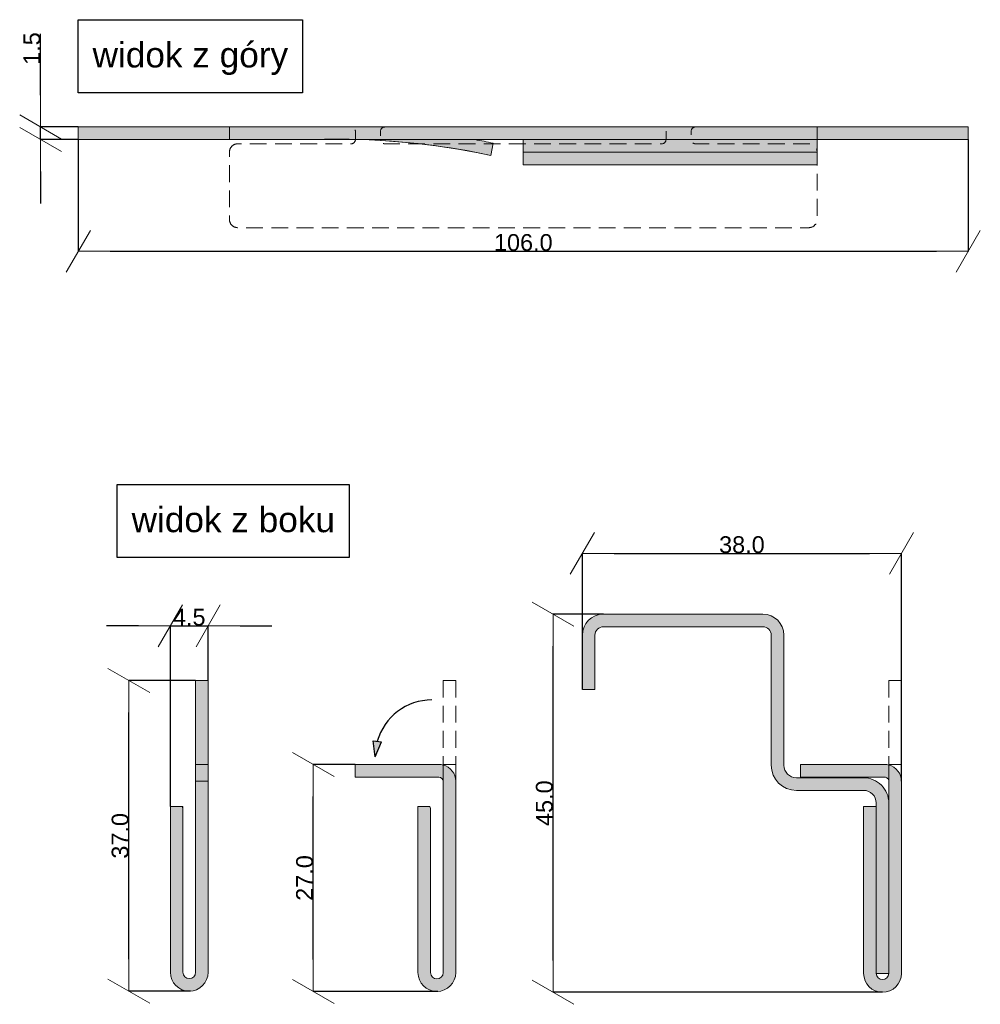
# Model space of a CAD drawing. Header units: millimetres. Extents: x -7814 to 55813, y 465 to 25965.
# Tile 108 of 112: x 52248 to 53392, y 20781 to 21954. Entities that reach past the tile are written whole.
import ezdxf

# ---------------------------------------------------------------- set-up
doc = ezdxf.new("R2010")
doc.units = ezdxf.units.MM
doc.linetypes.add('Hidden Line', pattern=[30.00000000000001, 20, -10.00000000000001])
for name, color, linetype, lineweight in [('2D Drafting - General102', 254, 'Continuous', 13), ('2D Drafting - General142', 254, 'Continuous', 0), ('2D Drafting - General2', 251, 'Continuous', 15), ('Annotation - Text5', 161, 'Continuous', 25), ('ELE-warstwy2', 251, 'Continuous', 15), ('ELE-warstwy5', 161, 'Continuous', 25)]:
    doc.layers.add(name, color=color, linetype=linetype, lineweight=lineweight)
doc.layers.add('Dimensioning - General', color=7, linetype='Continuous')
doc.layers.add('ELE-warstwy', color=7, linetype='Continuous')
doc.styles.add('GENERATED_STYLE_1', font='arial.ttf')
doc.dimstyles.new('GENERATED_STYLE__3', dxfattribs={"dimtxt": 20.00000029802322, "dimasz": 38.00000000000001, "dimexe": 0.18, "dimexo": 0, "dimgap": 0.09, "dimtad": 1, "dimtih": 1, "dimtoh": 1, "dimdec": 1, "dimlfac": 0.1, "dimzin": 0, "dimdsep": 46, "dimtxsty": 'GENERATED_STYLE_1', "dimblk": 'ARROWHEAD_2', "dimblk1": 'ARROWHEAD_2', "dimblk2": 'ARROWHEAD_2', "dimcen": 0.09, "dimclrd": 161, "dimclre": 161, "dimclrt": 161, "dimadec": 0, "dimazin": 0, "dimtfac": 1, "dimtdec": 4, "dimtmove": 0, "dimatfit": 3, "dimfxl": 0, "dimtolj": 1, "dimtzin": 0, "dimarcsym": 0})
doc.dimstyles.new('GENERATED_STYLE__4', dxfattribs={"dimtxt": 20.00000029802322, "dimasz": 38.00000000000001, "dimexe": 0.18, "dimexo": 0, "dimgap": 0.09, "dimtad": 1, "dimdec": 1, "dimlfac": 0.1, "dimzin": 0, "dimdsep": 46, "dimtxsty": 'GENERATED_STYLE_1', "dimblk": 'ARROWHEAD_2', "dimblk1": 'ARROWHEAD_2', "dimblk2": 'ARROWHEAD_2', "dimcen": 0.09, "dimclrd": 161, "dimclre": 161, "dimclrt": 161, "dimadec": 0, "dimazin": 0, "dimtfac": 1, "dimtdec": 4, "dimtmove": 0, "dimatfit": 3, "dimfxl": 0, "dimtolj": 1, "dimtzin": 0, "dimarcsym": 0})

# ---------------------------------------------------------------- blocks, each defined once
blk = doc.blocks.new('_uk_5', base_point=(-45699.18380377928, 65866.40590556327))
at = {"layer": 'ELE-warstwy5', "linetype": 'Continuous'}
blk.add_hatch(color=256, dxfattribs=at).paths.add_polyline_path([(-45766.9381612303, 65866.40590556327), (-45769.32091473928, 65885.57691012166), (-45759.41618209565, 65884.19985846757)], flags=0)
for p, q in [((-45766.9381612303, 65866.40590556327), (-45769.32091473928, 65885.57691012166)), ((-45769.32091473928, 65885.57691012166), (-45759.41618209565, 65884.19985846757)), ((-45766.9381612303, 65866.40590556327), (-45759.41618209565, 65884.19985846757))]:
    blk.add_line(p, q, dxfattribs=at)
blk.add_arc((-45699.18380377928, 65866.40590556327), 67.75435745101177, 90, 164.1698485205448, dxfattribs=at)
blk = doc.blocks.new('ARROWHEAD_2')
at = {"color": 0, "linetype": 'Continuous', "lineweight": 0}
for p, q in [((-0.3781315, -0.655), (0.3781315, 0.655)), ((0, 0), (-1, 0))]:
    blk.add_line(p, q, dxfattribs=at)
blk = doc.blocks.new('*D66')
at = {"layer": 'Defpoints', "color": 0, "linetype": 'Continuous'}
for p in [(52883.28747795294, 21245.66649307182), (52943.1798446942, 21245.66649307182), (53275.67984469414, 20795.17378966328)]:
    blk.add_point(p, dxfattribs=at)
at = {"layer": 'Dimensioning - General', "color": 161, "linetype": 'Continuous', "lineweight": -2}
for p, q in [((52943.1798446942, 21245.66649307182), (52883.10747795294, 21245.66649307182)), ((52883.28747795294, 20833.17378966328), (52883.28747795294, 21207.66649307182)), ((53275.67984469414, 20795.17378966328), (52883.10747795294, 20795.17378966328))]:
    blk.add_line(p, q, dxfattribs=at)
at = {"layer": 'Dimensioning - General', "color": 161, "linetype": 'Continuous', "lineweight": -2, "xscale": 38.00000000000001, "yscale": 38.00000000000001, "zscale": 38.00000000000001}
for p, rotation in [((52883.28747795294, 21245.66649307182), 90), ((52883.28747795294, 20795.17378966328), 270)]:
    blk.add_blockref('ARROWHEAD_2', p, dxfattribs=dict(at, rotation=rotation))
at = {"layer": 'Dimensioning - General', "color": 161, "linetype": 'Continuous', "lineweight": 25, "insert": (52872.98601804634, 21020.42014136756), "char_height": 20.00000029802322, "attachment_point": 5, "rotation": 90, "style": 'GENERATED_STYLE_1'}
blk.add_mtext('\\A1;45.0', dxfattribs=at)
blk = doc.blocks.new('*D67')
at = {"layer": 'Defpoints', "color": 0, "linetype": 'Continuous'}
for p in [(53298.17984469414, 21317.97801571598), (52918.1798446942, 21155.66649307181), (53298.17984469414, 21046.47700262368)]:
    blk.add_point(p, dxfattribs=at)
at = {"layer": 'Dimensioning - General', "color": 161, "linetype": 'Continuous', "lineweight": -2}
for p, q in [((52918.1798446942, 21155.66649307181), (52918.1798446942, 21318.15801571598)), ((52956.1798446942, 21317.97801571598), (53260.17984469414, 21317.97801571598)), ((53298.17984469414, 21046.47700262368), (53298.17984469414, 21318.15801571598))]:
    blk.add_line(p, q, dxfattribs=at)
at = {"layer": 'Dimensioning - General', "color": 161, "linetype": 'Continuous', "lineweight": -2, "xscale": 38.00000000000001, "yscale": 38.00000000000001, "zscale": 38.00000000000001, "rotation": 180}
blk.add_blockref('ARROWHEAD_2', (52918.1798446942, 21317.97801571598), dxfattribs=at)
at = {"layer": 'Dimensioning - General', "color": 161, "linetype": 'Continuous', "lineweight": -2, "xscale": 38.00000000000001, "yscale": 38.00000000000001, "zscale": 38.00000000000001}
blk.add_blockref('ARROWHEAD_2', (53298.17984469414, 21317.97801571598), dxfattribs=at)
at = {"layer": 'Dimensioning - General', "color": 161, "linetype": 'Continuous', "lineweight": 25, "insert": (53108.17984469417, 21328.28629690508), "char_height": 20.00000029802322, "attachment_point": 5, "style": 'GENERATED_STYLE_1'}
blk.add_mtext('\\A1;38.0', dxfattribs=at)
blk = doc.blocks.new('*D68')
at = {"layer": 'Defpoints', "color": 0, "linetype": 'Continuous'}
for p in [(52317.7924363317, 21811.02605702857), (53377.7924363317, 21811.02605702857), (53377.7924363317, 21677.98516802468)]:
    blk.add_point(p, dxfattribs=at)
at = {"layer": 'Dimensioning - General', "color": 161, "linetype": 'Continuous', "lineweight": -2}
for p, q in [((52317.7924363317, 21811.02605702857), (52317.7924363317, 21677.80516802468)), ((53377.7924363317, 21811.02605702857), (53377.7924363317, 21677.80516802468)), ((52355.7924363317, 21677.98516802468), (53339.7924363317, 21677.98516802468))]:
    blk.add_line(p, q, dxfattribs=at)
at = {"layer": 'Dimensioning - General', "color": 161, "linetype": 'Continuous', "lineweight": -2, "xscale": 38.00000000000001, "yscale": 38.00000000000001, "zscale": 38.00000000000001, "rotation": 180}
blk.add_blockref('ARROWHEAD_2', (52317.7924363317, 21677.98516802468), dxfattribs=at)
at = {"layer": 'Dimensioning - General', "color": 161, "linetype": 'Continuous', "lineweight": -2, "xscale": 38.00000000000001, "yscale": 38.00000000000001, "zscale": 38.00000000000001}
blk.add_blockref('ARROWHEAD_2', (53377.7924363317, 21677.98516802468), dxfattribs=at)
at = {"layer": 'Dimensioning - General', "color": 161, "linetype": 'Continuous', "lineweight": 25, "insert": (52847.7924363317, 21688.28662793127), "char_height": 20.00000029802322, "attachment_point": 5, "style": 'GENERATED_STYLE_1'}
blk.add_mtext('\\A1;106.0', dxfattribs=at)
blk = doc.blocks.new('*D69')
at = {"layer": 'Defpoints', "color": 0, "linetype": 'Continuous'}
for p in [(52272.83927320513, 21826.02605702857), (52317.7924363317, 21826.02605702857), (52317.7924363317, 21811.02605702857)]:
    blk.add_point(p, dxfattribs=at)
at = {"layer": 'Dimensioning - General', "color": 161, "linetype": 'Continuous', "lineweight": -2}
for p, q in [((52272.83927320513, 21864.02605702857), (52272.83927320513, 21936.88545727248)), ((52317.7924363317, 21826.02605702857), (52272.65927320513, 21826.02605702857)), ((52272.83927320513, 21811.02605702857), (52272.83927320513, 21826.02605702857)), ((52317.7924363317, 21811.02605702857), (52272.65927320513, 21811.02605702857)), ((52272.83927320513, 21773.02605702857), (52272.83927320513, 21735.02605702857))]:
    blk.add_line(p, q, dxfattribs=at)
at = {"layer": 'Dimensioning - General', "color": 161, "linetype": 'Continuous', "lineweight": -2, "xscale": 38.00000000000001, "yscale": 38.00000000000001, "zscale": 38.00000000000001}
for p, rotation in [((52272.83927320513, 21826.02605702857), 270), ((52272.83927320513, 21811.02605702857), 90)]:
    blk.add_blockref('ARROWHEAD_2', p, dxfattribs=dict(at, rotation=rotation))
at = {"layer": 'Dimensioning - General', "color": 161, "linetype": 'Continuous', "lineweight": 25, "insert": (52262.53781329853, 21919.45575715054), "char_height": 20.00000029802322, "attachment_point": 5, "rotation": 90, "style": 'GENERATED_STYLE_1'}
blk.add_mtext('\\A1;1.5', dxfattribs=at)
blk = doc.blocks.new('*D73')
at = {"layer": 'Defpoints', "color": 0, "linetype": 'Continuous'}
for p in [(52597.66234859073, 21066.47699040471), (52647.37191876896, 21066.47699040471), (52746.07914010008, 20796.12495319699)]:
    blk.add_point(p, dxfattribs=at)
at = {"layer": 'Dimensioning - General', "color": 161, "linetype": 'Continuous', "lineweight": -2}
for p, q in [((52647.37191876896, 21066.47699040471), (52597.48234859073, 21066.47699040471)), ((52597.66234859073, 20834.12495319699), (52597.66234859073, 21028.47699040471)), ((52746.07914010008, 20796.12495319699), (52597.48234859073, 20796.12495319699))]:
    blk.add_line(p, q, dxfattribs=at)
at = {"layer": 'Dimensioning - General', "color": 161, "linetype": 'Continuous', "lineweight": -2, "xscale": 38.00000000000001, "yscale": 38.00000000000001, "zscale": 38.00000000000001}
for p, rotation in [((52597.66234859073, 21066.47699040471), 90), ((52597.66234859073, 20796.12495319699), 270)]:
    blk.add_blockref('ARROWHEAD_2', p, dxfattribs=dict(at, rotation=rotation))
at = {"layer": 'Dimensioning - General', "color": 161, "linetype": 'Continuous', "lineweight": 25, "insert": (52587.36088868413, 20931.30097180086), "char_height": 20.00000029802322, "attachment_point": 5, "rotation": 90, "style": 'GENERATED_STYLE_1'}
blk.add_mtext('\\A1;27.0', dxfattribs=at)
blk = doc.blocks.new('*D75')
at = {"layer": 'Defpoints', "color": 0, "linetype": 'Continuous'}
for p in [(52377.9437808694, 21166.47699249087), (52457.39181109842, 21166.47699249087), (52451.3675315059, 20796.51402535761)]:
    blk.add_point(p, dxfattribs=at)
at = {"layer": 'Dimensioning - General', "color": 161, "linetype": 'Continuous', "lineweight": -2}
for p, q in [((52457.39181109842, 21166.47699249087), (52377.7637808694, 21166.47699249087)), ((52377.9437808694, 20834.51402535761), (52377.9437808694, 21128.47699249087)), ((52451.3675315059, 20796.51402535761), (52377.7637808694, 20796.51402535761))]:
    blk.add_line(p, q, dxfattribs=at)
at = {"layer": 'Dimensioning - General', "color": 161, "linetype": 'Continuous', "lineweight": -2, "xscale": 38.00000000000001, "yscale": 38.00000000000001, "zscale": 38.00000000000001}
for p, rotation in [((52377.9437808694, 21166.47699249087), 90), ((52377.9437808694, 20796.51402535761), 270)]:
    blk.add_blockref('ARROWHEAD_2', p, dxfattribs=dict(at, rotation=rotation))
at = {"layer": 'Dimensioning - General', "color": 161, "linetype": 'Continuous', "lineweight": 25, "insert": (52367.63549968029, 20981.49550892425), "char_height": 20.00000029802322, "attachment_point": 5, "rotation": 90, "style": 'GENERATED_STYLE_1'}
blk.add_mtext('\\A1;37.0', dxfattribs=at)
blk = doc.blocks.new('*D76')
at = {"layer": 'Defpoints', "color": 0, "linetype": 'Continuous'}
for p in [(52472.39181109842, 21231.64835618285), (52472.39181109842, 21166.47699249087), (52427.39181109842, 21016.47699487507)]:
    blk.add_point(p, dxfattribs=at)
at = {"layer": 'Dimensioning - General', "color": 161, "linetype": 'Continuous', "lineweight": -2}
for p, q in [((52389.39181109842, 21231.64835618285), (52351.39181109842, 21231.64835618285)), ((52427.39181109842, 21016.47699487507), (52427.39181109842, 21231.82835618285)), ((52427.39181109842, 21231.64835618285), (52472.39181109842, 21231.64835618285)), ((52472.39181109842, 21166.47699249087), (52472.39181109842, 21231.82835618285)), ((52510.39181109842, 21231.64835618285), (52548.39181109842, 21231.64835618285))]:
    blk.add_line(p, q, dxfattribs=at)
at = {"layer": 'Dimensioning - General', "color": 161, "linetype": 'Continuous', "lineweight": -2, "xscale": 38.00000000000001, "yscale": 38.00000000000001, "zscale": 38.00000000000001}
blk.add_blockref('ARROWHEAD_2', (52427.39181109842, 21231.64835618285), dxfattribs=at)
at = {"layer": 'Dimensioning - General', "color": 161, "linetype": 'Continuous', "lineweight": -2, "xscale": 38.00000000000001, "yscale": 38.00000000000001, "zscale": 38.00000000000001, "rotation": 180}
blk.add_blockref('ARROWHEAD_2', (52472.39181109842, 21231.64835618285), dxfattribs=at)
at = {"layer": 'Dimensioning - General', "color": 161, "linetype": 'Continuous', "lineweight": 25, "insert": (52449.89181109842, 21241.90888839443), "char_height": 20.00000029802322, "attachment_point": 5, "style": 'GENERATED_STYLE_1'}
blk.add_mtext('\\A1;4.5', dxfattribs=at)

msp = doc.modelspace()

# ---------------------------------------------------------------- hatches: boundary and pattern name
at = {"layer": '2D Drafting - General102', "linetype": 'Continuous'}
h = msp.add_hatch(color=256, dxfattribs=at)
edge = h.paths.add_edge_path()
edge.add_line((53377.7924363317, 21826.02605702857), (52317.7924363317, 21826.02605702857))
edge.add_line((52317.7924363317, 21826.02605702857), (52317.7924363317, 21811.02605702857))
edge.add_line((52317.7924363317, 21811.02605702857), (52597.7924363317, 21811.02605702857))
edge.add_arc((52626.06109589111, 20931.52539548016), 879.9548458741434, 88.15904916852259, 91.84095083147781, ccw=False)
edge.add_line((52654.3297554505, 21811.02605702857), (53377.7924363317, 21811.02605702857))
edge.add_line((53377.7924363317, 21811.02605702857), (53377.7924363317, 21826.02605702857))
h = msp.add_hatch(color=256, dxfattribs=at)
edge = h.paths.add_edge_path()
edge.add_line((52790.36149255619, 21811.02605702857), (52654.3297554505, 21811.02605702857))
edge.add_arc((52626.06109589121, 20931.52539548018), 879.9548458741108, 77.98892094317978, 88.15904916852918, ccw=False)
edge.add_line((52809.18042742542, 21792.2157237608), (52811.804743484, 21806.74160201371))
edge.add_arc((52628.68541195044, 20946.051273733), 879.9548458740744, 77.98892094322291, 79.41277142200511)
for points in [[(53197.79243633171, 21811.02605702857), (52847.7924363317, 21811.02605702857), (52847.7924363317, 21796.02605702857), (53197.79243633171, 21796.02605702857)], [(52847.7924363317, 21796.02605702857), (52847.7924363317, 21781.02605702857), (53197.79243633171, 21781.02605702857), (53197.79243633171, 21796.02605702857)], [(52457.39181109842, 21166.47699249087), (52457.39181109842, 21066.47699040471), (52472.39181109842, 21066.47699040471), (52472.39181109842, 21166.47699249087)], [(52472.39181109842, 21046.47700262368), (52472.39181109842, 21066.47699040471), (52457.39181109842, 21066.47699040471), (52457.39181109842, 21046.47700262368)]]:
    msp.add_hatch(color=256, dxfattribs=at).paths.add_polyline_path(points)
h = msp.add_hatch(color=256, dxfattribs=at)
edge = h.paths.add_edge_path()
edge.add_line((52647.37191876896, 21066.47699040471), (52647.37191876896, 21051.47699040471))
edge.add_line((52647.37191876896, 21051.47699040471), (52747.37192085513, 21051.47699040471))
edge.add_arc((52747.37192085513, 21046.47700262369), 4.999987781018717, -1.6677859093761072e-10, 90, ccw=False)
edge.add_line((52752.37190863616, 21046.47700262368), (52752.37190863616, 20818.59254301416))
edge.add_arc((52744.87190863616, 20818.59254330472), 7.500000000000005, 180.0000022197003, 359.9999977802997, ccw=False)
edge.add_line((52737.37190863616, 20818.59254301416), (52737.37190863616, 21011.47698712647))
edge.add_arc((52722.37190863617, 21011.47698712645), 14.99999999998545, 5.55842217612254e-11, 19.4712520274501)
edge.add_line((52736.51404152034, 21016.47699487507), (52722.37190863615, 21016.47699487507))
edge.add_line((52722.37190863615, 21016.47699487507), (52722.37190863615, 20818.59254301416))
edge.add_arc((52744.87190863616, 20818.59254301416), 22.50000000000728, 180, 360)
edge.add_line((52767.37190863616, 20818.59254301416), (52767.37190863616, 21046.47700262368))
edge.add_arc((52747.37192085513, 21046.47700262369), 19.99998778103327, 359.9999999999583, 435.5225149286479)
edge.add_arc((52747.37192085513, 21046.47700262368), 19.99998778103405, 75.5225149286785, 90.00000000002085)
edge.add_line((52747.37192085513, 21066.47699040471), (52647.37191876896, 21066.47699040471))
h = msp.add_hatch(color=256, dxfattribs=at)
edge = h.paths.add_edge_path()
edge.add_line((53178.17985482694, 21066.47699040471), (53178.17985482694, 21051.47699040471))
edge.add_line((53178.17985482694, 21051.47699040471), (53278.17985691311, 21051.47699040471))
edge.add_arc((53278.17985691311, 21046.47700262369), 4.999987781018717, -1.6677859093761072e-10, 90, ccw=False)
edge.add_line((53283.17984469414, 21046.47700262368), (53283.17984469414, 20817.67378966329))
edge.add_arc((53275.67984469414, 20817.67379003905), 7.50000000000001, 180.0000028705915, 359.9999971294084, ccw=False)
edge.add_line((53268.17984469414, 20817.67378966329), (53268.17984469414, 21011.47698712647))
edge.add_line((53268.17984469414, 21011.47698712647), (53268.17984469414, 21016.47699487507))
edge.add_line((53268.17984469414, 21016.47699487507), (53253.17984469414, 21016.47699487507))
edge.add_line((53253.17984469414, 21016.47699487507), (53253.17984469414, 20817.67378966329))
edge.add_arc((53275.67984469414, 20817.67378966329), 22.5, 180, 360)
edge.add_line((53298.17984469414, 20817.67378966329), (53298.17984469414, 21046.47700262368))
edge.add_arc((53278.17985691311, 21046.47700262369), 19.99998778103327, 359.9999999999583, 435.5225149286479)
edge.add_arc((53278.17985691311, 21046.47700262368), 19.99998778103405, 75.5225149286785, 90.00000000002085)
edge.add_line((53278.17985691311, 21066.47699040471), (53178.17985482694, 21066.47699040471))
h = msp.add_hatch(color=256, dxfattribs=at)
edge = h.paths.add_edge_path()
edge.add_line((52472.39181109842, 20818.96557873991), (52472.39181109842, 21046.47700262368))
edge.add_line((52472.39181109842, 21046.47700262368), (52457.39181109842, 21046.47700262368))
edge.add_line((52457.39181109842, 21046.47700262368), (52457.39181109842, 20818.96557873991))
edge.add_arc((52449.89181109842, 20818.96557873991), 7.5, -180, 0, ccw=False)
edge.add_line((52442.39181109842, 20818.96557873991), (52442.39181109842, 21011.47698712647))
edge.add_arc((52427.39181109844, 21011.47698712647), 14.99999999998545, 0, 19.47125202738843)
edge.add_line((52441.53394398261, 21016.47699487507), (52427.39181109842, 21016.47699487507))
edge.add_line((52427.39181109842, 21016.47699487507), (52427.39181109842, 20818.96557873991))
edge.add_arc((52449.89181109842, 20818.96557873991), 22.5, 180, 360)
at = {"layer": '2D Drafting - General142', "linetype": 'Continuous'}
h = msp.add_hatch(color=256, dxfattribs=at)
edge = h.paths.add_edge_path()
edge.add_arc((52943.17984469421, 21220.66649307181), 25.00000000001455, 90.00000000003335, 180)
edge.add_line((52918.1798446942, 21220.66649307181), (52918.1798446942, 21155.66649307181))
edge.add_line((52918.1798446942, 21155.66649307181), (52933.1798446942, 21155.66649307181))
edge.add_line((52933.1798446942, 21155.66649307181), (52933.1798446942, 21220.66649307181))
edge.add_arc((52943.17984469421, 21220.66649307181), 10.00000000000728, 90.00000000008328, 180, ccw=False)
edge.add_line((52943.1798446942, 21230.66649307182), (53133.1798446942, 21230.66649307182))
edge.add_arc((53133.1798446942, 21220.66649307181), 10.00000000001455, 0, 89.99999999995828, ccw=False)
edge.add_line((53143.1798446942, 21220.66649307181), (53143.1798446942, 21065.66649307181))
edge.add_arc((53173.1798446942, 21065.66649307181), 29.99999999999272, 180, 270.0000000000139)
edge.add_line((53173.1798446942, 21035.66649307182), (53253.17984469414, 21035.66649307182))
edge.add_arc((53253.17984469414, 21020.66649307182), 15, 0, 90, ccw=False)
edge.add_line((53268.17984469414, 21020.66649307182), (53268.17984469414, 20817.49651214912))
edge.add_line((53268.17984469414, 20817.49651214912), (53283.17984469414, 20817.49651214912))
edge.add_line((53283.17984469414, 20817.49651214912), (53283.17984469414, 21020.66649307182))
edge.add_arc((53253.17984469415, 21020.66649307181), 29.99999999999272, 2.779211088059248e-11, 90.0000000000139)
edge.add_line((53253.17984469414, 21050.66649307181), (53173.1798446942, 21050.66649307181))
edge.add_arc((53173.1798446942, 21065.66649307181), 15, 180, 270, ccw=False)
edge.add_line((53158.1798446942, 21065.66649307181), (53158.1798446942, 21220.66649307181))
edge.add_arc((53133.1798446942, 21220.66649307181), 25.00000000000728, 0, 89.99999999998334)
edge.add_line((53133.1798446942, 21245.66649307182), (52943.1798446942, 21245.66649307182))

# ---------------------------------------------------------------- linework, layer by layer
at = {"layer": '2D Drafting - General2', "linetype": 'Continuous'}
for p, q in [((52317.7924363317, 21826.02605702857), (53377.7924363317, 21826.02605702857)), ((52317.7924363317, 21826.02605702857), (52317.7924363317, 21811.02605702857)), ((52497.79243692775, 21826.02605702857), (52497.79243692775, 21811.02605702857)), ((53197.79243573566, 21826.02605702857), (53197.79243573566, 21811.02605702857)), ((53377.7924363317, 21811.02605702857), (53377.7924363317, 21826.02605702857)), ((52317.7924363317, 21811.02605702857), (53377.7924363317, 21811.02605702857)), ((53197.79243633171, 21811.02605702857), (53197.79243633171, 21796.02605702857)), ((52809.18042742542, 21792.2157237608), (52811.804743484, 21806.7416020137)), ((53197.79243633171, 21796.02605702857), (52847.7924363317, 21796.02605702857)), ((52457.39181109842, 21166.47699249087), (52472.39181109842, 21166.47699249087)), ((52457.39181109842, 21066.47699040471), (52457.39181109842, 21166.47699249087)), ((52472.39181109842, 21066.47699040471), (52472.39181109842, 21166.47699249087)), ((52457.39181109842, 20818.96557873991), (52457.39181109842, 21046.47700262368)), ((52457.39181109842, 21046.47700262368), (52472.39181109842, 21046.47700262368)), ((52472.39181109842, 21046.47700262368), (52472.39181109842, 20818.96557873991)), ((53283.17984469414, 20817.67378966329), (53283.17984469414, 21046.47700262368)), ((53298.17984469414, 21046.47700262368), (53298.17984469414, 20817.67378966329)), ((52427.39181109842, 20818.96557873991), (52427.39181109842, 21016.47699487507)), ((52427.39181109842, 21016.47699487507), (52442.39181109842, 21016.47699487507)), ((52442.39181109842, 21016.47699487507), (52442.39181109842, 20818.96557873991)), ((53253.17984469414, 20817.67378966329), (53253.17984469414, 21016.47699487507)), ((53253.17984469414, 21016.47699487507), (53268.17984469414, 21016.47699487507)), ((53268.17984469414, 21016.47699487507), (53268.17984469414, 20817.67378966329))]:
    msp.add_line(p, q, dxfattribs=at)
at = {"layer": '2D Drafting - General2', "linetype": 'Hidden Line'}
for p, q in [((52752.37190863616, 21166.47699249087), (52752.37190863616, 21066.47699040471)), ((52767.37190863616, 21166.47699249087), (52752.37190863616, 21166.47699249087)), ((52767.37190863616, 21166.47699249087), (52767.37190863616, 21066.47699040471)), ((53283.17984469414, 21166.47699249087), (53283.17984469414, 21066.47699040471)), ((53298.17984469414, 21166.47699249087), (53283.17984469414, 21166.47699249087)), ((53298.17984469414, 21166.47699249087), (53298.17984469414, 21066.47699040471)), ((52752.37190863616, 21066.47699040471), (52752.37190863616, 21046.47700262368)), ((52752.37190863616, 21066.47699040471), (52767.37190863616, 21066.47699040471)), ((52767.37190863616, 21066.47699040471), (52767.37190863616, 21046.47700262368)), ((53283.17984469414, 21066.47699040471), (53298.17984469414, 21066.47699040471)), ((53283.17984469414, 21066.47699040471), (53283.17984469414, 21046.47700262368)), ((53298.17984469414, 21066.47699040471), (53298.17984469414, 21046.47700262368))]:
    msp.add_line(p, q, dxfattribs=at)
at = {"layer": '2D Drafting - General2', "linetype": 'Continuous', "flags": 128}
for points in [[(53377.7924363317, 21826.02605702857), (52317.7924363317, 21826.02605702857), (52317.7924363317, 21811.02605702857), (52597.7924363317, 21811.02605702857, -0.01606670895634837), (52654.3297554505, 21811.02605702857), (53377.7924363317, 21811.02605702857)], [(52790.36149255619, 21811.02605702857), (52654.3297554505, 21811.02605702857, -0.04440470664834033), (52809.18042742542, 21792.2157237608), (52811.804743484, 21806.74160201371, 0.006212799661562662)], [(52943.1798446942, 21245.66649307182, 0.414213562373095), (52918.1798446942, 21220.66649307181), (52918.1798446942, 21155.66649307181), (52933.1798446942, 21155.66649307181), (52933.1798446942, 21220.66649307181, -0.414213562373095), (52943.1798446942, 21230.66649307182), (53133.1798446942, 21230.66649307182, -0.414213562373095), (53143.1798446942, 21220.66649307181), (53143.1798446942, 21065.66649307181, 0.414213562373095), (53173.1798446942, 21035.66649307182), (53253.17984469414, 21035.66649307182, -0.414213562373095), (53268.17984469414, 21020.66649307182), (53268.17984469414, 20817.49651214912), (53283.17984469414, 20817.49651214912), (53283.17984469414, 21020.66649307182, 0.414213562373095), (53253.17984469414, 21050.66649307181), (53173.1798446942, 21050.66649307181, -0.414213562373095), (53158.1798446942, 21065.66649307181), (53158.1798446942, 21220.66649307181, 0.414213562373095), (53133.1798446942, 21245.66649307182)], [(52647.37191876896, 21066.47699040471), (52647.37191876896, 21051.47699040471), (52747.37192085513, 21051.47699040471, -0.4142135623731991), (52752.37190863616, 21046.47700262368), (52752.37190863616, 20818.59254301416, -0.9999999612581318), (52737.37190863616, 20818.59254301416), (52737.37190863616, 21011.47698712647, 0.08516437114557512), (52736.51404152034, 21016.47699487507), (52722.37190863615, 21016.47699487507), (52722.37190863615, 20818.59254301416, 0.9999999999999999), (52767.37190863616, 20818.59254301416), (52767.37190863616, 21046.47700262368, 0.3419988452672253), (52752.37190863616, 21065.84190988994, 0.06325410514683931), (52747.37192085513, 21066.47699040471)], [(53178.17985482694, 21066.47699040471), (53178.17985482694, 21051.47699040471), (53278.17985691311, 21051.47699040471, -0.4142135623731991), (53283.17984469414, 21046.47700262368), (53283.17984469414, 20817.67378966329, -0.9999999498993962), (53268.17984469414, 20817.67378966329), (53268.17984469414, 21011.47698712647), (53268.17984469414, 21016.47699487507), (53253.17984469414, 21016.47699487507), (53253.17984469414, 20817.67378966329, 0.9999999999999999), (53298.17984469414, 20817.67378966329), (53298.17984469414, 21046.47700262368, 0.3419988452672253), (53283.17984469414, 21065.84190988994, 0.06325410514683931), (53278.17985691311, 21066.47699040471)], [(52472.39181109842, 20818.96557873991), (52472.39181109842, 21046.47700262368), (52457.39181109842, 21046.47700262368), (52457.39181109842, 20818.96557873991, -0.9999999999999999), (52442.39181109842, 20818.96557873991), (52442.39181109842, 21011.47698712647, 0.08516437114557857), (52441.53394398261, 21016.47699487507), (52427.39181109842, 21016.47699487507), (52427.39181109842, 20818.96557873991, 0.9999999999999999)]]:
    msp.add_lwpolyline(points, format="xyb", close=True, dxfattribs=at)
at = {"layer": '2D Drafting - General2', "linetype": 'Hidden Line', "flags": 128}
msp.add_lwpolyline([(52497.79243692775, 21796.02606924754, -0.4142135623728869), (52507.79243692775, 21806.02606924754), (52642.79243215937, 21806.02606924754, 0.4142135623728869), (52647.79243215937, 21811.02606924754), (52647.79243215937, 21821.02605702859, 0.4142135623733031), (52642.79243215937, 21826.02605702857), (52682.7924375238, 21826.02605702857, 0.414213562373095), (52677.7924375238, 21821.02605702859), (52677.7924375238, 21811.02606924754, 0.4142135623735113), (52682.7924375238, 21806.02606924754), (53012.7924351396, 21806.02606924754, 0.4142135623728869), (53017.79243513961, 21811.02606924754), (53017.79243513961, 21821.02605702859, 0.4142135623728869), (53012.79243513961, 21826.02605702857), (53052.79244050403, 21826.02605702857, 0.414213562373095), (53047.79244050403, 21821.02605702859), (53047.79244050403, 21811.02606924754, 0.4142135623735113), (53052.79244050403, 21806.02606924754), (53187.79243573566, 21806.02606924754, -0.4142135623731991), (53197.79243573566, 21796.02606924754), (53197.79243573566, 21716.02606716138, -0.414213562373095), (53187.79243573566, 21706.02606716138), (52507.79243692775, 21706.02606716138, -0.414213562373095), (52497.79243692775, 21716.02606716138)], format="xyb", close=True, dxfattribs=at)
at = {"layer": '2D Drafting - General2', "linetype": 'Continuous', "flags": 128}
for points in [[(53197.79243633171, 21811.02605702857), (52847.7924363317, 21811.02605702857), (52847.7924363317, 21796.02605702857), (53197.79243633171, 21796.02605702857)], [(52847.7924363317, 21796.02605702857), (52847.7924363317, 21781.02605702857), (53197.79243633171, 21781.02605702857), (53197.79243633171, 21796.02605702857)], [(52457.39181109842, 21166.47699249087), (52457.39181109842, 21066.47699040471), (52472.39181109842, 21066.47699040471), (52472.39181109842, 21166.47699249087)], [(52472.39181109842, 21046.47700262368), (52472.39181109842, 21066.47699040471), (52457.39181109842, 21066.47699040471), (52457.39181109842, 21046.47700262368)]]:
    msp.add_lwpolyline(points, close=True, dxfattribs=at)
at = {"layer": '2D Drafting - General2', "linetype": 'Continuous'}
for centre, radius, end in [((52626.06109589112, 20931.5253954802), 879.9548458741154, 91.84095083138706), ((52628.6854119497, 20946.05127373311), 879.9548458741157, 79.412771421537)]:
    msp.add_arc(centre, radius, 77.98892094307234, end, dxfattribs=at)
at = {"layer": 'Annotation - Text5', "linetype": 'Continuous', "flags": 128}
for points in [[(52317.7924363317, 21953.85216618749), (52584.6280694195, 21953.85216618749), (52584.6280694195, 21866.70921841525), (52317.7924363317, 21866.70921841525)], [(52364.14736724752, 21400.15232639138), (52640.58223220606, 21400.15232639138), (52640.58223220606, 21313.00943470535), (52364.14736724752, 21313.00943470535)]]:
    msp.add_lwpolyline(points, close=True, dxfattribs=at)
at = {"layer": 'ELE-warstwy2', "linetype": 'Continuous'}
for centre, radius in [((52449.89181109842, 20818.96557873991), 22.50000000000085), ((52449.89181109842, 20818.96557873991), 7.500000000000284), ((53275.67984469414, 20817.67378966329), 22.50000000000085), ((53275.67984469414, 20817.67378966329), 7.500000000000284)]:
    msp.add_arc(centre, radius, 180, 0, dxfattribs=at)

# ---------------------------------------------------------------- block references
at = {"layer": 'ELE-warstwy', "color": 161, "linetype": 'Continuous', "lineweight": 25}
msp.add_blockref('_uk_5', (52738.99588795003, 21075.69240275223), dxfattribs=at)

# ---------------------------------------------------------------- texts
at = {"layer": 'Annotation - Text5', "linetype": 'Continuous', "char_height": 30, "attachment_point": 2, "style": 'GENERATED_STYLE_1'}
for s, insert in [('{widok z góry}', (52451.21025287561, 21926.99502333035)), ('{widok z boku}', (52502.36479972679, 21373.29518353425))]:
    msp.add_mtext(s, dxfattribs=dict(at, insert=insert))

# ---------------------------------------------------------------- dimensions: what is measured, and where the dimension line sits
at = {"layer": 'Dimensioning - General', "color": 161, "linetype": 'Continuous', "lineweight": 25}
for base, p1, p2, picture, middle in [((52272.83927320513, 21826.02605702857), (52317.7924363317, 21811.02605702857), (52317.7924363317, 21826.02605702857), '*D69', (52262.53781329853, 21919.45575715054)), ((52883.28747795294, 21245.66649307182), (53275.67984469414, 20795.17378966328), (52943.1798446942, 21245.66649307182), '*D66', (52872.98601804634, 21020.42014136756)), ((52377.9437808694, 21166.47699249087), (52451.3675315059, 20796.51402535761), (52457.39181109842, 21166.47699249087), '*D75', (52367.63549968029, 20981.49550892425)), ((52597.66234859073, 21066.47699040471), (52746.07914010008, 20796.12495319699), (52647.37191876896, 21066.47699040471), '*D73', (52587.36088868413, 20931.30097180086))]:
    dim = msp.add_linear_dim(base=base, p1=p1, p2=p2, angle=90, dimstyle='GENERATED_STYLE__4', dxfattribs=at)
    dim.commit()
    dim.dimension.update_dxf_attribs({"geometry": picture, "text_midpoint": middle})
for base, p1, p2, picture, middle in [((53377.7924363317, 21677.98516802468), (52317.7924363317, 21811.02605702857), (53377.7924363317, 21811.02605702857), '*D68', (52847.7924363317, 21688.28662793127)), ((53298.17984469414, 21317.97801571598), (52918.1798446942, 21155.66649307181), (53298.17984469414, 21046.47700262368), '*D67', (53108.17984469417, 21328.28629690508)), ((52472.39181109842, 21231.64835618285), (52427.39181109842, 21016.47699487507), (52472.39181109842, 21166.47699249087), '*D76', (52449.89181109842, 21241.90888839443))]:
    dim = msp.add_linear_dim(base=base, p1=p1, p2=p2, dimstyle='GENERATED_STYLE__3', dxfattribs=at)
    dim.commit()
    dim.dimension.update_dxf_attribs({"geometry": picture, "text_midpoint": middle})

doc.saveas('drawing.dxf')
